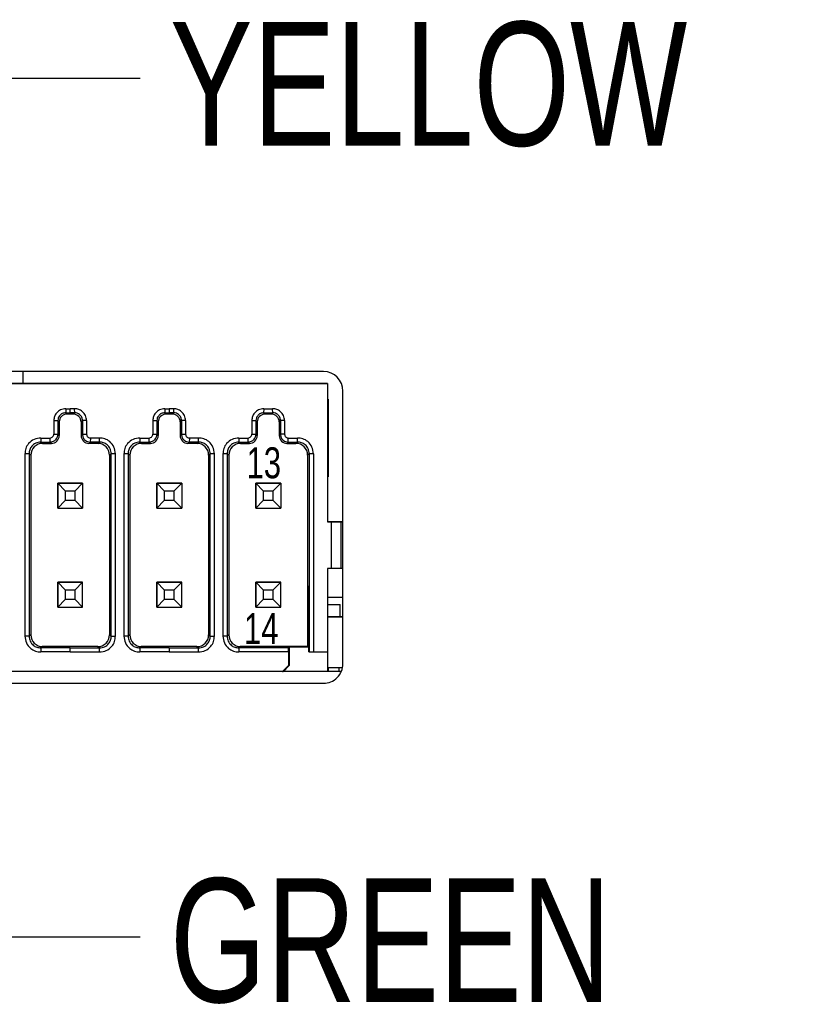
# Model space of a CAD drawing. Header units: millimetres. Extents: x 2 to 278, y 1 to 215.
# Tile 4 of 10: x 42 to 56, y 76 to 93. Entities that reach past the tile are written whole.
import ezdxf

# ---------------------------------------------------------------- set-up
doc = ezdxf.new("R2010")
doc.units = ezdxf.units.MM
doc.layers.add('BEMAßUNG', color=8, linetype='Continuous')
doc.styles.add('SLDTEXTSTYLE0', font='TXT', dxfattribs={"width": 0.75})
doc.dimstyles.new('SLDDIMSTYLE0', dxfattribs={"dimtxt": 0.18, "dimasz": 3.3, "dimexe": 0, "dimexo": 0.0625, "dimgap": 0, "dimtad": 0, "dimtih": 1, "dimtoh": 1, "dimdec": 0, "dimrnd": 1e-09, "dimzin": 0, "dimdsep": 46, "dimtxsty": 'Standard', "dimsah": 1, "dimcen": 0.09, "dimadec": 0, "dimazin": 0, "dimtfac": 3.3, "dimtdec": 0, "dimtofl": 0, "dimtmove": 0, "dimatfit": 3, "dimfxl": 1, "dimfrac": 2, "dimtolj": 1, "dimtzin": 0, "dimarcsym": 0})

msp = doc.modelspace()

# ---------------------------------------------------------------- linework, layer by layer
at = {"color": 7, "linetype": 'Continuous', "lineweight": 25}
for p, q in [((47.358, 86.656), (35.291, 86.656)), ((42.219, 86.656), (42.219, 86.452)), ((47.426, 86.452), (35.239, 86.452)), ((35.239, 86.452), (47.426, 86.452)), ((47.426, 86.452), (47.426, 84.086)), ((47.691, 81.656), (47.691, 86.323)), ((47.426, 86.186), (47.439, 86.186)), ((47.426, 86.186), (47.439, 86.186)), ((47.426, 86.093), (47.439, 86.093)), ((47.439, 86.186), (47.439, 86.093)), ((47.439, 86.093), (47.439, 84.945)), ((42.949, 86.019), (42.949, 85.95)), ((42.949, 85.95), (43.026, 85.95)), ((42.971, 85.927), (42.949, 85.95)), ((43.08, 85.927), (42.971, 85.927)), ((43.026, 85.95), (43.026, 86.019)), ((43.103, 85.95), (43.026, 85.95)), ((43.08, 85.927), (43.103, 85.95)), ((43.103, 85.95), (43.102, 86.019)), ((44.643, 86.019), (44.642, 85.95)), ((44.642, 85.95), (44.719, 85.95)), ((44.665, 85.927), (44.642, 85.95)), ((44.774, 85.927), (44.665, 85.927)), ((44.719, 86.019), (44.719, 85.95)), ((44.796, 85.95), (44.719, 85.95)), ((44.774, 85.927), (44.796, 85.95)), ((44.796, 85.95), (44.796, 86.019)), ((46.336, 86.019), (46.335, 85.95)), ((46.335, 85.95), (46.49, 85.95)), ((46.358, 85.927), (46.335, 85.95)), ((46.467, 85.927), (46.358, 85.927)), ((46.49, 85.95), (46.467, 85.927)), ((46.49, 85.95), (46.489, 86.019)), ((42.746, 85.816), (42.815, 85.816)), ((42.815, 85.816), (42.815, 85.583)), ((42.838, 85.794), (42.815, 85.816)), ((42.838, 85.794), (42.838, 85.56)), ((43.214, 85.794), (43.236, 85.816)), ((43.214, 85.794), (43.214, 85.56)), ((43.306, 85.816), (43.236, 85.816)), ((43.236, 85.816), (43.236, 85.583)), ((44.439, 85.816), (44.509, 85.816)), ((44.509, 85.816), (44.509, 85.583)), ((44.531, 85.794), (44.509, 85.816)), ((44.531, 85.794), (44.531, 85.56)), ((44.907, 85.794), (44.93, 85.816)), ((44.907, 85.794), (44.907, 85.56)), ((44.999, 85.816), (44.93, 85.816)), ((44.93, 85.816), (44.93, 85.583)), ((46.133, 85.816), (46.202, 85.816)), ((46.202, 85.816), (46.202, 85.583)), ((46.225, 85.794), (46.202, 85.816)), ((46.225, 85.794), (46.225, 85.56)), ((46.623, 85.816), (46.6, 85.794)), ((46.6, 85.794), (46.6, 85.56)), ((46.693, 85.816), (46.623, 85.816)), ((46.623, 85.816), (46.623, 85.583)), ((42.746, 85.584), (42.815, 85.583)), ((42.838, 85.56), (42.815, 85.583)), ((43.214, 85.56), (43.236, 85.583)), ((43.236, 85.583), (43.306, 85.584)), ((44.439, 85.584), (44.509, 85.583)), ((44.531, 85.56), (44.509, 85.583)), ((44.907, 85.56), (44.93, 85.583)), ((44.93, 85.583), (44.999, 85.584)), ((46.133, 85.584), (46.202, 85.583)), ((46.225, 85.56), (46.202, 85.583)), ((46.623, 85.583), (46.6, 85.56)), ((46.693, 85.584), (46.623, 85.583)), ((42.523, 85.519), (42.523, 85.45)), ((42.523, 85.45), (42.682, 85.45)), ((42.553, 85.427), (42.523, 85.45)), ((42.553, 85.427), (42.705, 85.427)), ((42.682, 85.45), (42.681, 85.519)), ((42.705, 85.427), (42.682, 85.45)), ((43.347, 85.427), (43.37, 85.45)), ((43.499, 85.427), (43.347, 85.427)), ((43.371, 85.519), (43.37, 85.45)), ((43.529, 85.45), (43.37, 85.45)), ((43.499, 85.427), (43.529, 85.45)), ((43.529, 85.45), (43.528, 85.519)), ((44.217, 85.519), (44.216, 85.45)), ((44.216, 85.45), (44.375, 85.45)), ((44.246, 85.427), (44.216, 85.45)), ((44.246, 85.427), (44.398, 85.427)), ((44.375, 85.45), (44.375, 85.519)), ((44.398, 85.427), (44.375, 85.45)), ((45.04, 85.427), (45.063, 85.45)), ((45.193, 85.427), (45.04, 85.427)), ((45.064, 85.519), (45.063, 85.45)), ((45.222, 85.45), (45.063, 85.45)), ((45.193, 85.427), (45.222, 85.45)), ((45.222, 85.45), (45.222, 85.519)), ((45.91, 85.519), (45.91, 85.45)), ((45.91, 85.45), (46.069, 85.45)), ((45.939, 85.427), (45.91, 85.45)), ((45.939, 85.427), (46.091, 85.427)), ((46.069, 85.45), (46.068, 85.519)), ((46.091, 85.427), (46.069, 85.45)), ((46.756, 85.45), (46.734, 85.427)), ((46.734, 85.427), (46.886, 85.427)), ((46.756, 85.45), (46.757, 85.519)), ((46.756, 85.45), (46.915, 85.45)), ((46.915, 85.45), (46.886, 85.427)), ((46.915, 85.45), (46.915, 85.519)), ((42.323, 85.25), (42.253, 85.249)), ((42.323, 85.25), (42.323, 82.129)), ((42.353, 85.227), (42.323, 85.25)), ((42.353, 85.227), (42.353, 82.151)), ((43.699, 85.227), (43.729, 85.25)), ((43.699, 85.227), (43.699, 82.151)), ((43.799, 85.249), (43.729, 85.25)), ((43.729, 82.129), (43.729, 85.25)), ((44.016, 85.25), (43.946, 85.249)), ((44.016, 85.25), (44.016, 82.129)), ((44.046, 85.227), (44.016, 85.25)), ((44.046, 85.227), (44.046, 82.151)), ((45.393, 85.227), (45.422, 85.25)), ((45.393, 85.227), (45.393, 82.151)), ((45.492, 85.249), (45.422, 85.25)), ((45.422, 82.129), (45.422, 85.25)), ((45.71, 85.25), (45.639, 85.249)), ((45.71, 85.25), (45.71, 82.129)), ((45.739, 85.227), (45.71, 85.25)), ((45.739, 85.227), (45.739, 82.151)), ((47.115, 85.25), (47.086, 85.227)), ((47.086, 85.227), (47.086, 81.951)), ((47.186, 85.249), (47.115, 85.25)), ((47.115, 85.25), (47.115, 81.859)), ((47.426, 84.945), (47.439, 84.945)), ((47.439, 84.945), (47.439, 84.852)), ((42.813, 84.746), (43.239, 84.746)), ((42.813, 84.746), (42.943, 84.616)), ((42.813, 84.746), (42.813, 84.319)), ((43.239, 84.746), (42.813, 84.746)), ((42.813, 84.319), (42.813, 84.746)), ((43.109, 84.616), (43.239, 84.746)), ((43.239, 84.746), (43.239, 84.319)), ((44.506, 84.746), (44.933, 84.746)), ((44.506, 84.746), (44.636, 84.616)), ((44.506, 84.746), (44.506, 84.319)), ((44.933, 84.746), (44.506, 84.746)), ((44.506, 84.319), (44.506, 84.746)), ((44.803, 84.616), (44.933, 84.746)), ((44.933, 84.746), (44.933, 84.319)), ((46.199, 84.746), (46.329, 84.616)), ((46.199, 84.746), (46.626, 84.746)), ((46.199, 84.746), (46.199, 84.319)), ((46.626, 84.746), (46.199, 84.746)), ((46.199, 84.319), (46.199, 84.746)), ((46.496, 84.616), (46.626, 84.746)), ((46.626, 84.746), (46.626, 84.319)), ((47.426, 84.852), (47.439, 84.852)), ((42.943, 84.616), (43.109, 84.616)), ((42.943, 84.616), (42.943, 84.449)), ((43.109, 84.449), (43.109, 84.616)), ((44.636, 84.616), (44.803, 84.616)), ((44.636, 84.616), (44.636, 84.449)), ((44.803, 84.449), (44.803, 84.616)), ((46.329, 84.616), (46.496, 84.616)), ((46.329, 84.616), (46.329, 84.449)), ((46.496, 84.449), (46.496, 84.616)), ((42.943, 84.449), (42.813, 84.319)), ((43.109, 84.449), (42.943, 84.449)), ((43.239, 84.319), (43.109, 84.449)), ((44.636, 84.449), (44.506, 84.319)), ((44.803, 84.449), (44.636, 84.449)), ((44.933, 84.319), (44.803, 84.449)), ((46.329, 84.449), (46.199, 84.319)), ((46.496, 84.449), (46.329, 84.449)), ((46.626, 84.319), (46.496, 84.449)), ((42.813, 84.319), (43.239, 84.319)), ((44.506, 84.319), (44.933, 84.319)), ((46.199, 84.319), (46.626, 84.319)), ((47.493, 84.086), (47.426, 84.086)), ((47.426, 84.086), (47.691, 84.086)), ((47.493, 83.286), (47.493, 84.086)), ((47.661, 84.086), (47.493, 84.086)), ((47.691, 84.086), (47.661, 84.086)), ((47.661, 83.286), (47.661, 84.086)), ((47.493, 83.286), (47.426, 83.286)), ((47.426, 83.286), (47.426, 81.859)), ((47.661, 83.286), (47.493, 83.286)), ((47.691, 83.286), (47.661, 83.286)), ((43.239, 83.052), (42.813, 83.052)), ((42.813, 83.052), (42.943, 82.922)), ((42.813, 82.626), (42.813, 83.052)), ((42.813, 83.052), (43.239, 83.052)), ((42.813, 83.052), (42.813, 82.626)), ((43.109, 82.922), (43.239, 83.052)), ((43.239, 82.626), (43.239, 83.052)), ((44.933, 83.052), (44.506, 83.052)), ((44.506, 83.052), (44.636, 82.922)), ((44.506, 82.626), (44.506, 83.052)), ((44.506, 83.052), (44.933, 83.052)), ((44.506, 83.052), (44.506, 82.626)), ((44.803, 82.922), (44.933, 83.052)), ((44.933, 82.626), (44.933, 83.052)), ((46.199, 83.052), (46.329, 82.922)), ((46.626, 83.052), (46.199, 83.052)), ((46.199, 82.626), (46.199, 83.052)), ((46.199, 83.052), (46.626, 83.052)), ((46.199, 83.052), (46.199, 82.626)), ((46.496, 82.922), (46.626, 83.052)), ((46.626, 82.626), (46.626, 83.052)), ((42.943, 82.922), (43.109, 82.922)), ((42.943, 82.922), (42.943, 82.756)), ((43.109, 82.756), (43.109, 82.922)), ((44.636, 82.922), (44.803, 82.922)), ((44.636, 82.922), (44.636, 82.756)), ((44.803, 82.756), (44.803, 82.922)), ((46.329, 82.922), (46.496, 82.922)), ((46.329, 82.922), (46.329, 82.756)), ((46.496, 82.756), (46.496, 82.922)), ((42.943, 82.756), (42.813, 82.626)), ((43.109, 82.756), (42.943, 82.756)), ((43.239, 82.626), (43.109, 82.756)), ((44.636, 82.756), (44.506, 82.626)), ((44.803, 82.756), (44.636, 82.756)), ((44.933, 82.626), (44.803, 82.756)), ((46.329, 82.756), (46.199, 82.626)), ((46.496, 82.756), (46.329, 82.756)), ((46.626, 82.626), (46.496, 82.756)), ((47.1, 82.792), (47.1, 81.94)), ((47.107, 82.792), (47.1, 82.792)), ((47.691, 82.788), (47.426, 82.788)), ((42.813, 82.626), (43.239, 82.626)), ((44.506, 82.626), (44.933, 82.626)), ((46.199, 82.626), (46.626, 82.626)), ((47.426, 82.669), (47.645, 82.669)), ((47.645, 82.459), (47.645, 82.669)), ((47.108, 82.526), (47.108, 82.506)), ((47.108, 82.467), (47.108, 82.506)), ((47.426, 82.459), (47.691, 82.459)), ((47.691, 82.459), (47.426, 82.459)), ((42.323, 82.129), (42.253, 82.13)), ((42.353, 82.151), (42.323, 82.129)), ((43.699, 82.151), (43.729, 82.129)), ((43.729, 82.129), (43.799, 82.13)), ((44.016, 82.129), (43.946, 82.13)), ((44.046, 82.151), (44.016, 82.129)), ((45.393, 82.151), (45.422, 82.129)), ((45.422, 82.129), (45.492, 82.13)), ((45.71, 82.129), (45.639, 82.13)), ((45.739, 82.151), (45.71, 82.129)), ((42.553, 81.951), (42.523, 81.929)), ((42.523, 81.929), (42.524, 81.859)), ((43.026, 81.929), (42.523, 81.929)), ((43.499, 81.951), (42.553, 81.951)), ((43.026, 81.859), (43.026, 81.929)), ((43.026, 81.929), (43.529, 81.929)), ((43.499, 81.951), (43.529, 81.929)), ((43.528, 81.859), (43.529, 81.929)), ((44.246, 81.951), (44.216, 81.929)), ((44.216, 81.929), (44.217, 81.859)), ((44.719, 81.929), (44.216, 81.929)), ((45.193, 81.951), (44.246, 81.951)), ((44.719, 81.929), (44.719, 81.859)), ((44.719, 81.929), (45.222, 81.929)), ((45.193, 81.951), (45.222, 81.929)), ((45.221, 81.859), (45.222, 81.929)), ((45.939, 81.951), (45.91, 81.929)), ((45.91, 81.929), (45.911, 81.859)), ((46.762, 81.929), (45.91, 81.929)), ((47.086, 81.951), (45.939, 81.951)), ((46.759, 81.859), (46.762, 81.929)), ((46.759, 81.859), (46.759, 81.626)), ((46.774, 81.94), (46.762, 81.929)), ((46.774, 81.94), (46.774, 81.626)), ((47.1, 81.94), (46.774, 81.94)), ((47.1, 81.94), (47.086, 81.951)), ((47.108, 81.859), (47.115, 81.859)), ((47.115, 81.859), (47.186, 81.859)), ((47.186, 81.859), (47.426, 81.859)), ((47.426, 81.859), (47.426, 81.526)), ((46.659, 81.526), (36.006, 81.526)), ((46.659, 81.526), (46.759, 81.626)), ((46.659, 81.526), (46.669, 81.526)), ((47.665, 81.526), (46.669, 81.526)), ((46.674, 81.526), (46.774, 81.626)), ((46.774, 81.626), (46.759, 81.626)), ((47.426, 81.592), (47.685, 81.592)), ((47.446, 81.526), (47.446, 81.592)), ((47.629, 81.526), (47.629, 81.592)), ((35.291, 81.323), (47.358, 81.323))]:
    msp.add_line(p, q, dxfattribs=at)
at = {"color": 7, "linetype": 'Continuous', "lineweight": 25, "flags": 128}
for points in [[(42.746, 85.816), (42.746, 85.686), (42.746, 85.584)], [(43.306, 85.816), (43.306, 85.686), (43.306, 85.584)], [(44.439, 85.816), (44.439, 85.686), (44.439, 85.584)], [(44.999, 85.816), (44.999, 85.686), (44.999, 85.584)], [(46.133, 85.816), (46.133, 85.686), (46.133, 85.584)], [(46.693, 85.816), (46.693, 85.686), (46.693, 85.584)], [(42.523, 85.519), (42.612, 85.519), (42.681, 85.519)], [(43.528, 85.519), (43.44, 85.519), (43.371, 85.519)], [(44.217, 85.519), (44.305, 85.519), (44.375, 85.519)], [(45.222, 85.519), (45.133, 85.519), (45.064, 85.519)], [(45.91, 85.519), (45.999, 85.519), (46.068, 85.519)], [(46.757, 85.519), (46.845, 85.519), (46.915, 85.519)], [(42.253, 85.249), (42.253, 83.502), (42.253, 82.13)], [(43.799, 82.13), (43.799, 83.876), (43.799, 85.249)], [(43.946, 85.249), (43.946, 83.502), (43.946, 82.13)], [(45.492, 82.13), (45.493, 83.876), (45.492, 85.249)], [(45.639, 85.249), (45.639, 83.502), (45.639, 82.13)], [(47.186, 85.249), (47.186, 83.351), (47.186, 81.859)], [(47.108, 81.859), (47.108, 82.2), (47.108, 82.35), (47.108, 82.467)], [(43.026, 81.859), (42.744, 81.859), (42.524, 81.859)], [(43.026, 81.859), (43.307, 81.859), (43.528, 81.859)], [(44.719, 81.859), (44.438, 81.859), (44.217, 81.859)], [(44.719, 81.859), (45.001, 81.859), (45.221, 81.859)], [(46.759, 81.859), (46.284, 81.859), (45.911, 81.859)]]:
    msp.add_lwpolyline(points, dxfattribs=at)
at = {"color": 7, "linetype": 'Continuous', "lineweight": 25}
for centre, radius, start, end in [((47.358, 86.323), 0.333, 360, 90), ((42.971, 85.794), 0.133, 89.9994, 180.0007), ((43.08, 85.794), 0.133, 359.999, 90.0009), ((44.665, 85.794), 0.133, 89.9992, 180.0008), ((44.774, 85.794), 0.133, 359.9992, 90.0008), ((46.358, 85.794), 0.133, 89.9993, 180.0008), ((46.467, 85.794), 0.133, 359.9992, 90.0007), ((42.553, 85.227), 0.2, 89.9982, 180.0003), ((42.705, 85.56), 0.133, 269.9994, 0.0006), ((43.347, 85.56), 0.133, 179.9994, 270.0007), ((43.499, 85.227), 0.2, 359.9999, 90.0017), ((44.246, 85.227), 0.2, 89.9983, 180.0002), ((44.398, 85.56), 0.133, 269.9993, 0.0007), ((45.04, 85.56), 0.133, 179.9993, 270.0007), ((45.193, 85.227), 0.2, 359.9998, 90.0017), ((45.939, 85.227), 0.2, 89.9983, 180.0002), ((46.091, 85.56), 0.133, 269.9993, 0.0007), ((46.734, 85.56), 0.133, 179.9993, 270.0007), ((46.886, 85.227), 0.2, 359.9998, 90.0017), ((51.502, 82.842), 4.402, 178.0471, 180.6507), ((36.837, 82.642), 10.271, 359.3493, 1.9529), ((42.553, 82.151), 0.2, 179.9997, 270.0018), ((43.499, 82.151), 0.2, 269.9983, 0.0001), ((44.246, 82.151), 0.2, 179.9999, 270.0017), ((45.193, 82.151), 0.2, 269.9983, 0.0002), ((45.939, 82.151), 0.2, 179.9998, 270.0017), ((47.358, 81.656), 0.333, 269.9999, 0.0001)]:
    msp.add_arc(centre, radius, start, end, dxfattribs=at)
for points, knots in [([(42.949, 86.019), (42.919, 86.016), (42.859, 86.009), (42.792, 85.954), (42.752, 85.886), (42.748, 85.839), (42.746, 85.816)], [0, 0, 0, 0, 0.278701, 0.55949, 0.780512, 1, 1, 1, 1]), ([(42.949, 85.95), (42.929, 85.947), (42.89, 85.942), (42.846, 85.906), (42.82, 85.862), (42.817, 85.832), (42.815, 85.816)], [0, 0, 0, 0, 0.280852, 0.559233, 0.778432, 1, 1, 1, 1]), ([(42.949, 86.019), (42.964, 86.019), (42.989, 86.019), (43.015, 86.019), (43.026, 86.019)], [0, 0, 0, 0, 0.558591, 1, 1, 1, 1]), ([(43.102, 86.019), (43.088, 86.019), (43.063, 86.019), (43.037, 86.019), (43.026, 86.019)], [0, 0, 0, 0, 0.558583, 1, 1, 1, 1]), ([(43.306, 85.816), (43.302, 85.846), (43.296, 85.906), (43.241, 85.973), (43.173, 86.013), (43.126, 86.017), (43.102, 86.019)], [0, 0, 0, 0, 0.2789189, 0.5597085, 0.7807304, 1, 1, 1, 1]), ([(43.236, 85.816), (43.234, 85.836), (43.229, 85.875), (43.193, 85.919), (43.149, 85.945), (43.118, 85.948), (43.103, 85.95)], [0, 0, 0, 0, 0.280611, 0.558992, 0.77819, 1, 1, 1, 1]), ([(44.643, 86.019), (44.613, 86.016), (44.552, 86.009), (44.485, 85.954), (44.445, 85.886), (44.441, 85.839), (44.439, 85.816)], [0, 0, 0, 0, 0.2787, 0.55949, 0.780512, 1, 1, 1, 1]), ([(44.642, 85.95), (44.622, 85.947), (44.583, 85.942), (44.54, 85.906), (44.513, 85.862), (44.51, 85.832), (44.509, 85.816)], [0, 0, 0, 0, 0.280852, 0.559233, 0.778432, 1, 1, 1, 1]), ([(44.643, 86.019), (44.657, 86.019), (44.682, 86.019), (44.708, 86.019), (44.719, 86.019)], [0, 0, 0, 0, 0.558588, 1, 1, 1, 1]), ([(44.796, 86.019), (44.782, 86.019), (44.756, 86.019), (44.73, 86.019), (44.719, 86.019)], [0, 0, 0, 0, 0.558586, 1, 1, 1, 1]), ([(44.999, 85.816), (44.996, 85.846), (44.989, 85.906), (44.934, 85.973), (44.866, 86.013), (44.819, 86.017), (44.796, 86.019)], [0, 0, 0, 0, 0.278919, 0.559709, 0.780731, 1, 1, 1, 1]), ([(44.93, 85.816), (44.927, 85.836), (44.922, 85.875), (44.886, 85.919), (44.843, 85.945), (44.812, 85.948), (44.796, 85.95)], [0, 0, 0, 0, 0.2806106, 0.558992, 0.7781905, 1, 1, 1, 1]), ([(46.336, 86.019), (46.306, 86.016), (46.246, 86.009), (46.178, 85.954), (46.139, 85.886), (46.135, 85.839), (46.133, 85.816)], [0, 0, 0, 0, 0.2787, 0.55949, 0.780512, 1, 1, 1, 1]), ([(46.335, 85.95), (46.316, 85.947), (46.277, 85.942), (46.233, 85.906), (46.207, 85.862), (46.204, 85.832), (46.202, 85.816)], [0, 0, 0, 0, 0.280852, 0.559233, 0.778432, 1, 1, 1, 1]), ([(46.336, 86.019), (46.365, 86.019), (46.416, 86.019), (46.467, 86.019), (46.489, 86.019)], [0, 0, 0, 0, 0.560194, 1, 1, 1, 1]), ([(46.693, 85.816), (46.689, 85.846), (46.682, 85.906), (46.628, 85.973), (46.56, 86.013), (46.513, 86.017), (46.489, 86.019)], [0, 0, 0, 0, 0.278917, 0.559707, 0.78073, 1, 1, 1, 1]), ([(46.623, 85.816), (46.62, 85.836), (46.615, 85.875), (46.58, 85.919), (46.536, 85.945), (46.505, 85.948), (46.49, 85.95)], [0, 0, 0, 0, 0.280613, 0.558993, 0.778191, 1, 1, 1, 1]), ([(42.681, 85.519), (42.691, 85.521), (42.709, 85.523), (42.73, 85.541), (42.743, 85.562), (42.745, 85.577), (42.746, 85.584)], [0, 0, 0, 0, 0.2784967, 0.5594262, 0.7804968, 1, 1, 1, 1]), ([(42.682, 85.45), (42.702, 85.452), (42.741, 85.457), (42.785, 85.493), (42.811, 85.537), (42.814, 85.567), (42.815, 85.583)], [0, 0, 0, 0, 0.280756, 0.559533, 0.778865, 1, 1, 1, 1]), ([(43.236, 85.583), (43.239, 85.563), (43.244, 85.524), (43.279, 85.48), (43.323, 85.454), (43.354, 85.451), (43.37, 85.45)], [0, 0, 0, 0, 0.280112, 0.558887, 0.778219, 1, 1, 1, 1]), ([(43.306, 85.584), (43.307, 85.575), (43.31, 85.556), (43.327, 85.535), (43.348, 85.522), (43.363, 85.52), (43.371, 85.519)], [0, 0, 0, 0, 0.279107, 0.560037, 0.781107, 1, 1, 1, 1]), ([(44.375, 85.519), (44.384, 85.521), (44.403, 85.523), (44.424, 85.541), (44.436, 85.562), (44.438, 85.577), (44.439, 85.584)], [0, 0, 0, 0, 0.2784964, 0.559427, 0.7804967, 1, 1, 1, 1]), ([(44.375, 85.45), (44.395, 85.452), (44.434, 85.457), (44.478, 85.493), (44.504, 85.537), (44.507, 85.567), (44.509, 85.583)], [0, 0, 0, 0, 0.280755, 0.559533, 0.778865, 1, 1, 1, 1]), ([(44.93, 85.583), (44.932, 85.563), (44.937, 85.524), (44.973, 85.48), (45.017, 85.454), (45.047, 85.451), (45.063, 85.45)], [0, 0, 0, 0, 0.280112, 0.558887, 0.77822, 1, 1, 1, 1]), ([(44.999, 85.584), (45.001, 85.575), (45.003, 85.556), (45.021, 85.535), (45.042, 85.522), (45.057, 85.52), (45.064, 85.519)], [0, 0, 0, 0, 0.279108, 0.560037, 0.781107, 1, 1, 1, 1]), ([(46.068, 85.519), (46.077, 85.521), (46.096, 85.523), (46.117, 85.541), (46.13, 85.562), (46.132, 85.577), (46.133, 85.584)], [0, 0, 0, 0, 0.278496, 0.559427, 0.780497, 1, 1, 1, 1]), ([(46.069, 85.45), (46.088, 85.452), (46.128, 85.457), (46.171, 85.493), (46.197, 85.537), (46.201, 85.567), (46.202, 85.583)], [0, 0, 0, 0, 0.280755, 0.559533, 0.778865, 1, 1, 1, 1]), ([(46.623, 85.583), (46.625, 85.563), (46.631, 85.524), (46.666, 85.48), (46.71, 85.454), (46.741, 85.451), (46.756, 85.45)], [0, 0, 0, 0, 0.280108, 0.558885, 0.778219, 1, 1, 1, 1]), ([(46.693, 85.584), (46.694, 85.575), (46.697, 85.556), (46.714, 85.535), (46.735, 85.522), (46.75, 85.52), (46.757, 85.519)], [0, 0, 0, 0, 0.27911, 0.560038, 0.781108, 1, 1, 1, 1]), ([(42.523, 85.519), (42.484, 85.515), (42.404, 85.505), (42.314, 85.433), (42.261, 85.343), (42.255, 85.28), (42.253, 85.249)], [0, 0, 0, 0, 0.278496, 0.558717, 0.779434, 1, 1, 1, 1]), ([(42.523, 85.45), (42.493, 85.446), (42.435, 85.438), (42.369, 85.384), (42.33, 85.319), (42.325, 85.273), (42.323, 85.25)], [0, 0, 0, 0, 0.280971, 0.560045, 0.779631, 1, 1, 1, 1]), ([(43.799, 85.249), (43.794, 85.289), (43.785, 85.369), (43.712, 85.458), (43.622, 85.511), (43.56, 85.516), (43.528, 85.519)], [0, 0, 0, 0, 0.27993, 0.560277, 0.780809, 1, 1, 1, 1]), ([(43.729, 85.25), (43.725, 85.279), (43.717, 85.338), (43.664, 85.403), (43.598, 85.443), (43.552, 85.447), (43.529, 85.45)], [0, 0, 0, 0, 0.279497, 0.558456, 0.77823, 1, 1, 1, 1]), ([(44.217, 85.519), (44.177, 85.515), (44.097, 85.505), (44.007, 85.433), (43.954, 85.343), (43.949, 85.28), (43.946, 85.249)], [0, 0, 0, 0, 0.278496, 0.558717, 0.779434, 1, 1, 1, 1]), ([(44.216, 85.45), (44.187, 85.446), (44.128, 85.438), (44.062, 85.384), (44.023, 85.319), (44.019, 85.273), (44.016, 85.25)], [0, 0, 0, 0, 0.280971, 0.560044, 0.77963, 1, 1, 1, 1]), ([(45.492, 85.249), (45.488, 85.289), (45.478, 85.369), (45.406, 85.458), (45.316, 85.511), (45.253, 85.516), (45.222, 85.519)], [0, 0, 0, 0, 0.2799299, 0.5602766, 0.7808093, 1, 1, 1, 1]), ([(45.422, 85.25), (45.418, 85.279), (45.411, 85.338), (45.357, 85.403), (45.292, 85.443), (45.245, 85.447), (45.222, 85.45)], [0, 0, 0, 0, 0.279497, 0.558456, 0.77823, 1, 1, 1, 1]), ([(45.91, 85.519), (45.87, 85.515), (45.79, 85.505), (45.701, 85.433), (45.648, 85.343), (45.642, 85.28), (45.639, 85.249)], [0, 0, 0, 0, 0.278496, 0.558717, 0.779434, 1, 1, 1, 1]), ([(45.91, 85.45), (45.88, 85.446), (45.821, 85.438), (45.756, 85.384), (45.717, 85.319), (45.712, 85.273), (45.71, 85.25)], [0, 0, 0, 0, 0.280971, 0.560045, 0.77963, 1, 1, 1, 1]), ([(47.186, 85.249), (47.181, 85.289), (47.172, 85.369), (47.099, 85.458), (47.009, 85.511), (46.946, 85.516), (46.915, 85.519)], [0, 0, 0, 0, 0.279937, 0.560281, 0.780811, 1, 1, 1, 1]), ([(47.115, 85.25), (47.112, 85.279), (47.104, 85.338), (47.051, 85.403), (46.985, 85.443), (46.939, 85.447), (46.915, 85.45)], [0, 0, 0, 0, 0.27949, 0.558452, 0.778227, 1, 1, 1, 1]), ([(42.253, 82.13), (42.257, 82.09), (42.267, 82.01), (42.34, 81.92), (42.43, 81.867), (42.493, 81.862), (42.524, 81.859)], [0, 0, 0, 0, 0.279767, 0.55995, 0.780356, 1, 1, 1, 1]), ([(42.323, 82.129), (42.327, 82.099), (42.334, 82.041), (42.388, 81.975), (42.454, 81.936), (42.5, 81.931), (42.523, 81.929)], [0, 0, 0, 0, 0.279673, 0.558809, 0.778725, 1, 1, 1, 1]), ([(43.528, 81.859), (43.568, 81.864), (43.648, 81.873), (43.738, 81.945), (43.791, 82.035), (43.796, 82.098), (43.799, 82.13)], [0, 0, 0, 0, 0.2789094, 0.5589684, 0.7795594, 1, 1, 1, 1]), ([(43.529, 81.929), (43.558, 81.933), (43.617, 81.94), (43.683, 81.994), (43.722, 82.06), (43.726, 82.106), (43.729, 82.129)], [0, 0, 0, 0, 0.28052, 0.559768, 0.779492, 1, 1, 1, 1]), ([(43.946, 82.13), (43.951, 82.09), (43.96, 82.01), (44.033, 81.92), (44.123, 81.867), (44.186, 81.862), (44.217, 81.859)], [0, 0, 0, 0, 0.279767, 0.55995, 0.780355, 1, 1, 1, 1]), ([(44.016, 82.129), (44.02, 82.099), (44.028, 82.041), (44.081, 81.975), (44.147, 81.936), (44.193, 81.931), (44.216, 81.929)], [0, 0, 0, 0, 0.279674, 0.558809, 0.778725, 1, 1, 1, 1]), ([(45.221, 81.859), (45.261, 81.864), (45.341, 81.873), (45.431, 81.945), (45.484, 82.035), (45.49, 82.098), (45.492, 82.13)], [0, 0, 0, 0, 0.278909, 0.558968, 0.779559, 1, 1, 1, 1]), ([(45.222, 81.929), (45.252, 81.933), (45.31, 81.94), (45.376, 81.994), (45.415, 82.06), (45.42, 82.106), (45.422, 82.129)], [0, 0, 0, 0, 0.28052, 0.559768, 0.779492, 1, 1, 1, 1]), ([(45.639, 82.13), (45.644, 82.09), (45.653, 82.01), (45.726, 81.92), (45.816, 81.867), (45.879, 81.862), (45.911, 81.859)], [0, 0, 0, 0, 0.2797665, 0.5599498, 0.7803553, 1, 1, 1, 1]), ([(45.71, 82.129), (45.713, 82.099), (45.721, 82.041), (45.774, 81.975), (45.84, 81.936), (45.886, 81.931), (45.91, 81.929)], [0, 0, 0, 0, 0.279673, 0.558809, 0.778725, 1, 1, 1, 1])]:
    msp.add_open_spline(points, degree=3, knots=knots, dxfattribs=at)

# ---------------------------------------------------------------- texts
at = {"layer": 'BEMAßUNG', "color": 7, "attachment_point": 1, "style": 'SLDTEXTSTYLE0'}
for s, insert, char_height in [('YELLOW', (44.731, 92.637), 2.1167), ('13', (46.042, 85.36), 0.5292), ('14', (45.998, 82.523), 0.5292), ('GREEN', (44.731, 77.986), 2.1167)]:
    msp.add_mtext(s, dxfattribs=dict(at, insert=insert, char_height=char_height))

# ---------------------------------------------------------------- leaders
at = {"layer": 'BEMAßUNG', "color": 7}
for points in [[(37.942, 84.746), (41.624, 91.676), (44.224, 91.676)], [(37.933, 82.626), (41.624, 76.985), (44.224, 76.985)]]:
    msp.add_leader(points, dimstyle='SLDDIMSTYLE0', dxfattribs=at)

doc.saveas('drawing.dxf')
